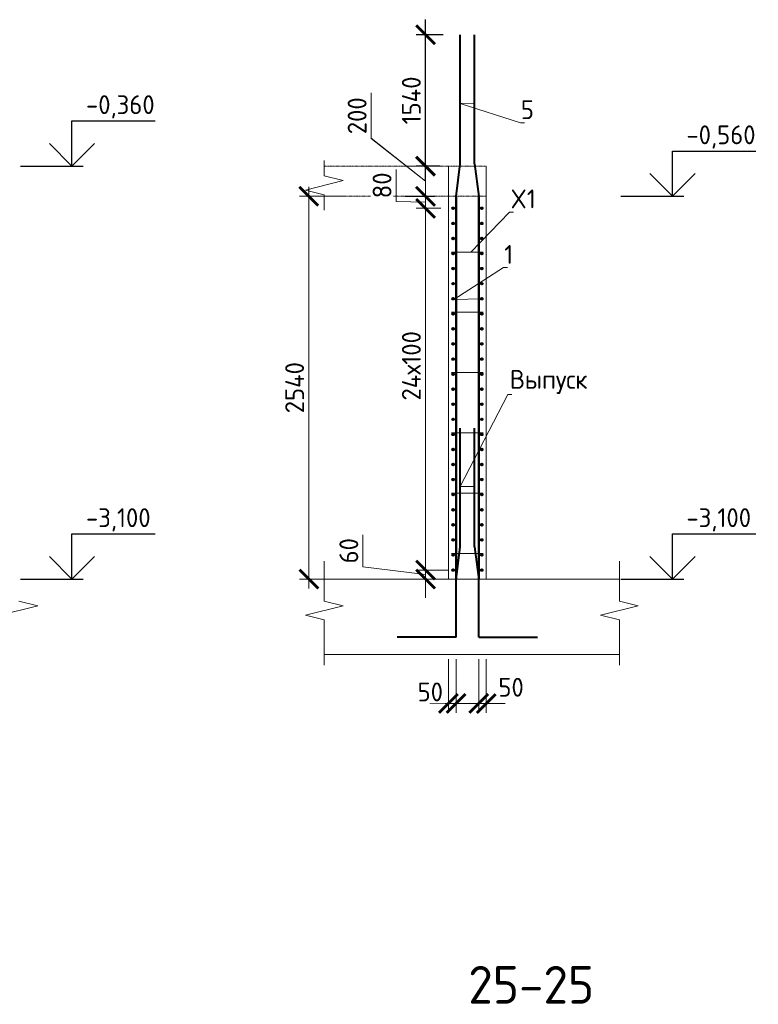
# Model space of a CAD drawing. Header units: millimetres. Extents: x 376598 to 1249954, y -318491 to -22134.
# Tile 244 of 256: x 631411 to 641212, y -63971 to -50906. Entities that reach past the tile are written whole.
import ezdxf
from ezdxf import colors
from ezdxf.entities.mleader import LeaderData, LeaderLine
from ezdxf.math import Vec2, Vec3

# ---------------------------------------------------------------- set-up
doc = ezdxf.new("R2010")
doc.units = ezdxf.units.MM
doc.linetypes.add('01 Штриховая _4 мм_', pattern=[6, 3.5, -2.5])
for name, color, linetype, lineweight in [('AF_Perekritie', 90, 'Continuous', 18), ('AF_Stena', 90, 'Continuous', 18), ('KR_Fundament', 253, 'Continuous', 18), ('Арм_шпильки', 143, 'Continuous', 18), ('Армирование', 3, 'Continuous', 40), ('АрмСтер', 2, 'Continuous', 50), ('подоснова', 151, 'Continuous', 5), ('РАЗМЕРЫ', 1, 'Continuous', 9)]:
    doc.layers.add(name, color=color, linetype=linetype, lineweight=lineweight)
doc.styles.add('GOST-2.304_Type-B', font='GOST_Common.ttf')
doc.dimstyles.new('мой 25', dxfattribs={"dimscale": 100, "dimtxt": 2.5, "dimasz": 2.5, "dimexe": 1.25, "dimexo": 0.625, "dimtad": 1, "dimdec": 0, "dimlfac": 0.5, "dimtxsty": 'GOST-2.304_Type-B', "dimblk": 'ARCHTICK', "dimcen": 2.5, "dimdle": 1.25, "dimaunit": 1, "dimadec": 1, "dimazin": 2, "dimtfac": 1, "dimtdec": 0, "dimtmove": 1, "dimatfit": 3, "dimfxl": 6, "dimfxlon": 1, "dimtfill": 1, "dimlwd": -1, "dimlwe": -1, "dimarcsym": 0})
doc.dimstyles.new('СПДС', dxfattribs={"dimscale": 100, "dimtxt": 2.5, "dimasz": 2.5, "dimexe": 1.25, "dimexo": 0, "dimtad": 1, "dimdec": 0, "dimtxsty": 'GOST-2.304_Type-B', "dimblk": 'ARCHTICK', "dimcen": 2.5, "dimdle": 2, "dimadec": 0, "dimazin": 2, "dimtfac": 0.75, "dimtdec": 0, "dimtmove": 1, "dimatfit": 3, "dimfxl": 1, "dimtolj": 1, "dimarcsym": 1})

# ---------------------------------------------------------------- blocks, each defined once
blk = doc.blocks.new('_None')
blk = doc.blocks.new('_ArchTick')
at = {"color": 0, "linetype": 'ByBlock', "const_width": 0.15}
blk.add_lwpolyline([(-0.5, -0.5), (0.5, 0.5)], dxfattribs=at)
blk = doc.blocks.new('*D2092')
at = {"layer": 'DEFPOINTS', "color": 0, "lineweight": 0, "transparency": 16777216}
for p in [(636796, -53249), (636933, -53249), (637063, -53409)]:
    blk.add_point(p, dxfattribs=at)
at = {"layer": 'РАЗМЕРЫ', "color": 0, "linetype": 'Continuous', "transparency": 16777216}
for p, q in [((636406, -53318), (636406, -52893)), ((636796, -53534), (636796, -53124)), ((636871, -53249), (636671, -53249)), ((636796, -53329), (636406, -53318)), ((637001, -53409), (636671, -53409))]:
    blk.add_line(p, q, dxfattribs=at)
at = {"layer": 'РАЗМЕРЫ', "color": 0, "transparency": 16777216, "xscale": 250, "yscale": 250, "zscale": 250}
for p, rotation in [((636796, -53249), 90), ((636796, -53409), 270)]:
    blk.add_blockref('_ArchTick', p, dxfattribs=dict(at, rotation=rotation))
at = {"layer": 'РАЗМЕРЫ', "color": 0, "lineweight": 0, "transparency": 16777216, "insert": (636219, -53105), "char_height": 250, "attachment_point": 5, "rotation": 90, "style": 'GOST-2.304_Type-B', "bg_fill": 3, "box_fill_scale": 1.1, "bg_fill_color": 256, "bg_fill_true_color": 13158600, "bg_fill_transparency": 0}
blk.add_mtext('80', dxfattribs=at)
blk = doc.blocks.new('*D2093')
at = {"layer": 'DEFPOINTS', "color": 0, "lineweight": 0, "transparency": 16777216}
for p in [(636460, -52849), (636796, -52849), (636460, -53249)]:
    blk.add_point(p, dxfattribs=at)
at = {"layer": 'РАЗМЕРЫ', "color": 0, "linetype": 'Continuous', "transparency": 16777216}
for p, q in [((636075, -52479), (636075, -51879)), ((636796, -53049), (636075, -52479)), ((636796, -53374), (636796, -52724)), ((636522, -52849), (636921, -52849)), ((636522, -53249), (636921, -53249))]:
    blk.add_line(p, q, dxfattribs=at)
at = {"layer": 'РАЗМЕРЫ', "color": 0, "transparency": 16777216, "xscale": 250, "yscale": 250, "zscale": 250}
for p, rotation in [((636796, -52849), 90), ((636796, -53249), 270)]:
    blk.add_blockref('_ArchTick', p, dxfattribs=dict(at, rotation=rotation))
at = {"layer": 'РАЗМЕРЫ', "color": 0, "lineweight": 0, "transparency": 16777216, "insert": (635888, -52179), "char_height": 250, "attachment_point": 5, "rotation": 90, "style": 'GOST-2.304_Type-B', "bg_fill": 3, "box_fill_scale": 1.1, "bg_fill_color": 256, "bg_fill_true_color": 13158600, "bg_fill_transparency": 0}
blk.add_mtext('200', dxfattribs=at)
blk = doc.blocks.new('*D2462')
at = {"layer": 'DEFPOINTS', "color": 0, "lineweight": 0, "transparency": 16777216}
for p in [(637161, -58209), (636796, -58329), (637101, -58329)]:
    blk.add_point(p, dxfattribs=at)
at = {"layer": 'РАЗМЕРЫ', "color": 0, "linetype": 'Continuous', "transparency": 16777216}
for p, q in [((635965, -58166), (635965, -57741)), ((636796, -58209), (636796, -57959)), ((636796, -58269), (635965, -58166)), ((637099, -58209), (636671, -58209)), ((636796, -58209), (636796, -58329)), ((636796, -58209), (636796, -58329)), ((637039, -58329), (636671, -58329)), ((636796, -58329), (636796, -58579))]:
    blk.add_line(p, q, dxfattribs=at)
at = {"layer": 'РАЗМЕРЫ', "color": 0, "transparency": 16777216, "xscale": 250, "yscale": 250, "zscale": 250}
for p, rotation in [((636796, -58209), 270), ((636796, -58329), 90)]:
    blk.add_blockref('_ArchTick', p, dxfattribs=dict(at, rotation=rotation))
at = {"layer": 'РАЗМЕРЫ', "color": 0, "lineweight": 0, "transparency": 16777216, "insert": (635778, -57953), "char_height": 250, "attachment_point": 5, "rotation": 90, "style": 'GOST-2.304_Type-B', "bg_fill": 3, "box_fill_scale": 1.1, "bg_fill_color": 256, "bg_fill_true_color": 13158600, "bg_fill_transparency": 0}
blk.add_mtext('60', dxfattribs=at)
blk = doc.blocks.new('*D2094')
at = {"layer": 'DEFPOINTS', "color": 0, "lineweight": 0, "transparency": 16777216}
for p in [(637101, -59329), (637201, -59329), (637201, -59979)]:
    blk.add_point(p, dxfattribs=at)
at = {"layer": 'РАЗМЕРЫ', "color": 0, "linetype": 'Continuous', "transparency": 16777216}
for p, q in [((637101, -59391), (637101, -60104)), ((637201, -59391), (637201, -60104)), ((637101, -59979), (636851, -59979)), ((637101, -59979), (637201, -59979)), ((637201, -59979), (637451, -59979))]:
    blk.add_line(p, q, dxfattribs=at)
at = {"layer": 'РАЗМЕРЫ', "color": 0, "lineweight": 0, "transparency": 16777216, "insert": (636859, -59826), "char_height": 250, "attachment_point": 5, "style": 'GOST-2.304_Type-B', "bg_fill": 3, "box_fill_scale": 1.1, "bg_fill_color": 256, "bg_fill_true_color": 13158600, "bg_fill_transparency": 0}
blk.add_mtext('50', dxfattribs=at)
at = {"layer": 'РАЗМЕРЫ', "color": 0, "transparency": 16777216, "xscale": 250, "yscale": 250, "zscale": 250}
blk.add_blockref('_ArchTick', (637101, -59979), dxfattribs=at)
at = {"layer": 'РАЗМЕРЫ', "color": 0, "transparency": 16777216, "xscale": 250, "yscale": 250, "zscale": 250, "rotation": 180}
blk.add_blockref('_ArchTick', (637201, -59979), dxfattribs=at)
blk = doc.blocks.new('*D2095')
at = {"layer": 'DEFPOINTS', "color": 0, "lineweight": 0, "transparency": 16777216}
for p in [(637501, -59329), (637601, -59329), (637601, -59979)]:
    blk.add_point(p, dxfattribs=at)
at = {"layer": 'РАЗМЕРЫ', "color": 0, "linetype": 'Continuous', "transparency": 16777216}
for p, q in [((637501, -59391), (637501, -60104)), ((637601, -59391), (637601, -60104)), ((637501, -59979), (637251, -59979)), ((637501, -59979), (637601, -59979)), ((637601, -59979), (637851, -59979))]:
    blk.add_line(p, q, dxfattribs=at)
at = {"layer": 'РАЗМЕРЫ', "color": 0, "transparency": 16777216, "xscale": 250, "yscale": 250, "zscale": 250}
blk.add_blockref('_ArchTick', (637501, -59979), dxfattribs=at)
at = {"layer": 'РАЗМЕРЫ', "color": 0, "lineweight": 0, "transparency": 16777216, "insert": (637931, -59764), "char_height": 250, "attachment_point": 5, "style": 'GOST-2.304_Type-B', "bg_fill": 3, "box_fill_scale": 1.1, "bg_fill_color": 256, "bg_fill_true_color": 13158600, "bg_fill_transparency": 0}
blk.add_mtext('50', dxfattribs=at)
at = {"layer": 'РАЗМЕРЫ', "color": 0, "transparency": 16777216, "xscale": 250, "yscale": 250, "zscale": 250, "rotation": 180}
blk.add_blockref('_ArchTick', (637601, -59979), dxfattribs=at)
blk = doc.blocks.new('*D2096')
at = {"layer": 'DEFPOINTS', "color": 0, "lineweight": 0, "transparency": 16777216}
for p in [(635760, -53249), (635247, -58329), (637565, -58329)]:
    blk.add_point(p, dxfattribs=at)
at = {"layer": 'РАЗМЕРЫ', "color": 0, "linetype": 'Continuous', "transparency": 16777216}
for p, q in [((635247, -53124), (635247, -58454)), ((635697, -53249), (635122, -53249)), ((635847, -58329), (635122, -58329))]:
    blk.add_line(p, q, dxfattribs=at)
at = {"layer": 'РАЗМЕРЫ', "color": 0, "transparency": 16777216, "xscale": 250, "yscale": 250, "zscale": 250}
for p, rotation in [((635247, -53249), 90), ((635247, -58329), 270)]:
    blk.add_blockref('_ArchTick', p, dxfattribs=dict(at, rotation=rotation))
at = {"layer": 'РАЗМЕРЫ', "color": 0, "lineweight": 0, "transparency": 16777216, "insert": (635059, -55789), "char_height": 250, "attachment_point": 5, "rotation": 90, "style": 'GOST-2.304_Type-B', "bg_fill": 3, "box_fill_scale": 1.1, "bg_fill_color": 256, "bg_fill_true_color": 13158600, "bg_fill_transparency": 0}
blk.add_mtext('2540', dxfattribs=at)
blk = doc.blocks.new('*D2105')
at = {"layer": 'DEFPOINTS', "color": 0, "lineweight": 0, "transparency": 16777216}
for p in [(636460, -52851), (636796, -52851), (636460, -53251)]:
    blk.add_point(p, dxfattribs=at)
at = {"layer": 'РАЗМЕРЫ', "color": 0, "linetype": 'Continuous', "transparency": 16777216}
for p, q in [((636075, -52481), (636075, -51881)), ((636796, -53051), (636075, -52481)), ((636796, -53376), (636796, -52726)), ((636522, -52851), (636921, -52851)), ((636522, -53251), (636921, -53251))]:
    blk.add_line(p, q, dxfattribs=at)
at = {"layer": 'РАЗМЕРЫ', "color": 0, "transparency": 16777216, "xscale": 250, "yscale": 250, "zscale": 250}
for p, rotation in [((636796, -52851), 90), ((636796, -53251), 270)]:
    blk.add_blockref('_ArchTick', p, dxfattribs=dict(at, rotation=rotation))
at = {"layer": 'РАЗМЕРЫ', "color": 0, "lineweight": 0, "transparency": 16777216, "insert": (635888, -52181), "char_height": 250, "attachment_point": 5, "rotation": 90, "style": 'GOST-2.304_Type-B', "bg_fill": 3, "box_fill_scale": 1.1, "bg_fill_color": 256, "bg_fill_true_color": 13158600, "bg_fill_transparency": 0}
blk.add_mtext('200', dxfattribs=at)
blk = doc.blocks.new('*D2107')
at = {"layer": 'DEFPOINTS', "color": 0, "lineweight": 0, "transparency": 16777216}
for p in [(637063, -53409), (636796, -58209), (637017, -58209)]:
    blk.add_point(p, dxfattribs=at)
at = {"layer": 'РАЗМЕРЫ', "color": 0, "linetype": 'Continuous', "transparency": 16777216}
for p, q in [((636796, -53284), (636796, -58334)), ((637001, -53409), (636671, -53409)), ((636955, -58209), (636671, -58209))]:
    blk.add_line(p, q, dxfattribs=at)
at = {"layer": 'РАЗМЕРЫ', "color": 0, "transparency": 16777216, "xscale": 250, "yscale": 250, "zscale": 250}
for p, rotation in [((636796, -53409), 90), ((636796, -58209), 270)]:
    blk.add_blockref('_ArchTick', p, dxfattribs=dict(at, rotation=rotation))
at = {"layer": 'РАЗМЕРЫ', "color": 0, "lineweight": 0, "transparency": 16777216, "insert": (636608, -55499), "char_height": 250, "attachment_point": 5, "rotation": 90, "style": 'GOST-2.304_Type-B', "bg_fill": 3, "box_fill_scale": 1.1, "bg_fill_color": 256, "bg_fill_true_color": 13158600, "bg_fill_transparency": 0}
blk.add_mtext('24х100', dxfattribs=at)
blk = doc.blocks.new('*D2647')
at = {"layer": 'DEFPOINTS', "color": 0, "lineweight": 0, "transparency": 16777216}
for p in [(636796, -51106), (637029, -51106), (636987, -52849)]:
    blk.add_point(p, dxfattribs=at)
at = {"layer": 'РАЗМЕРЫ', "color": 0, "lineweight": -2, "transparency": 16777216}
for p, q in [((636796, -53049), (636796, -50906)), ((637029, -51106), (636671, -51106)), ((636987, -52849), (636671, -52849))]:
    blk.add_line(p, q, dxfattribs=at)
at = {"layer": 'РАЗМЕРЫ', "color": 0, "lineweight": -2, "transparency": 16777216, "xscale": 250, "yscale": 250, "zscale": 250}
for p, rotation in [((636796, -51106), 90), ((636796, -52849), 270)]:
    blk.add_blockref('_ArchTick', p, dxfattribs=dict(at, rotation=rotation))
at = {"layer": 'РАЗМЕРЫ', "color": 0, "lineweight": 0, "transparency": 16777216, "insert": (636608, -51978), "char_height": 250, "attachment_point": 5, "rotation": 90, "style": 'GOST-2.304_Type-B'}
blk.add_mtext('\\A1;1540', dxfattribs=at)

msp = doc.modelspace()

# ---------------------------------------------------------------- linework, layer by layer
for points in [[(632104.4, -52248.9), (633209.6, -52248.9)], [(632104.4, -52848.9), (632104.4, -52248.9)], [(632404.4, -52548.9), (632104.4, -52848.9), (631804.4, -52548.9)], [(640072.1, -52648.9), (641177.4, -52648.9)], [(640072.1, -53248.9), (640072.1, -52648.9)], [(631419.8, -52848.9), (632254.4, -52848.9)], [(640372.1, -52948.9), (640072.1, -53248.9), (639772.1, -52948.9)], [(639387.5, -53248.9), (640222.1, -53248.9)], [(632104.4, -57728.9), (633209.6, -57728.9)], [(632104.4, -58328.9), (632104.4, -57728.9)], [(640072.1, -57728.9), (641177.4, -57728.9)], [(640072.1, -58328.9), (640072.1, -57728.9)], [(632404.4, -58028.9), (632104.4, -58328.9), (631804.4, -58028.9)], [(640372.1, -58028.9), (640072.1, -58328.9), (639772.1, -58028.9)], [(631419.8, -58328.9), (632254.4, -58328.9)], [(639387.5, -58328.9), (640222.1, -58328.9)]]:
    msp.add_lwpolyline(points)
at = {"layer": 'AF_Perekritie', "linetype": '01 Штриховая _4 мм_', "lineweight": 9}
for p, q in [((637601.3, -52848.9), (635452.7, -52848.9)), ((635452.7, -53248.9), (637601.3, -53248.9))]:
    msp.add_line(p, q, dxfattribs=at)
at = {"layer": 'AF_Stena', "lineweight": 20}
for p, q in [((637101.3, -52848.9), (637101.3, -58328.9)), ((637601.3, -58328.9), (637601.3, -52848.9)), ((637101.3, -58328.9), (637601.3, -58328.9))]:
    msp.add_line(p, q, dxfattribs=at)
for points in [[(635452.7, -52923.9), (635452.7, -52773.9)], [(635452.7, -52923.9), (635452.7, -52978.9)], [(635452.7, -52978.9), (635702.7, -53041.4)], [(635702.7, -53041.4), (635202.7, -53166.4)], [(635202.7, -53166.4), (635452.7, -53228.9)], [(635452.7, -53228.9), (635452.7, -53283.9)], [(635452.7, -53284.8), (635452.7, -53434.8)], [(635452.7, -58564.8), (635452.7, -58093)], [(639369.1, -58564.8), (639369.1, -58093)], [(631401.3, -58619.8), (631651.3, -58682.3)], [(635452.7, -58564.8), (635452.7, -58619.8)], [(635452.7, -58619.8), (635702.7, -58682.3)], [(639369.1, -58564.8), (639369.1, -58619.8)], [(639369.1, -58619.8), (639619.1, -58682.3)], [(631651.3, -58682.3), (631151.3, -58807.3)], [(635702.7, -58682.3), (635202.7, -58807.3)], [(639619.1, -58682.3), (639119.1, -58807.3)], [(635202.7, -58807.3), (635452.7, -58869.8)], [(635452.7, -58869.8), (635452.7, -58924.8)], [(639119.1, -58807.3), (639369.1, -58869.8)], [(639369.1, -58869.8), (639369.1, -58924.8)], [(635452.7, -58924.8), (635452.7, -59468.9)], [(639369.1, -58924.8), (639369.1, -59468.9)]]:
    msp.add_lwpolyline(points, dxfattribs=at)
at = {"layer": 'KR_Fundament', "lineweight": 9}
for p, q in [((639369.1, -58328.9), (635452.7, -58328.9)), ((635452.7, -59328.9), (639369.1, -59328.9))]:
    msp.add_line(p, q, dxfattribs=at)
at = {"layer": 'Армирование', "ltscale": 100}
for p, q in [((637256.6, -52816.8), (637256.6, -51106.4)), ((637447.3, -52816.8), (637447.3, -51106.4)), ((637256.2, -57901.5), (637256.6, -56328.4)), ((637447, -57901.5), (637447.3, -56328.4)), ((637202.2, -58336.1), (637256.2, -57901.5)), ((637447, -57901.5), (637501, -58336.1)), ((637202.5, -59099.5), (637202.2, -58336.1)), ((637501.3, -59099.5), (637501, -58336.1)), ((637202.9, -59099.6), (636421.3, -59099.3)), ((637501.3, -59099.5), (638282.8, -59099.2))]:
    msp.add_line(p, q, dxfattribs=at)
for centre in [(637161.3, -53408.9), (637541.3, -53408.9), (637161.3, -53808.9), (637541.3, -53808.9), (637161.3, -54208.9), (637541.3, -54208.9), (637161.3, -54608.9), (637541.3, -54608.9), (637161.3, -55008.9), (637541.3, -55008.9), (637161.3, -55408.9), (637541.3, -55408.9), (637161.3, -55808.9), (637541.3, -55808.9), (637161.3, -56208.9), (637541.3, -56208.9), (637161.3, -56608.9), (637541.3, -56608.9), (637161.3, -57008.9), (637541.3, -57008.9), (637161.3, -57408.9), (637541.3, -57408.9), (637161.3, -57808.9), (637541.3, -57808.9), (637161.3, -58208.9), (637541.3, -58208.9)]:
    msp.add_circle(centre, 12, dxfattribs=at)
at = {"layer": 'АрмСтер', "ltscale": 15}
for p, q in [((637202.5, -58328.9), (637202.5, -53248.9)), ((637501, -58328.9), (637501, -53248.9))]:
    msp.add_line(p, q, dxfattribs=at)

# ---------------------------------------------------------------- texts
at = {"style": 'GOST-2.304_Type-B'}
for s, p in [('-0,360', (632290.3, -52158.9)), ('-0,560', (640258, -52558.9)), ('-3,100', (632290.3, -57638.9)), ('-3,100', (640258, -57638.9))]:
    msp.add_text(s, height=250, dxfattribs=at).set_placement(p)
at = {"layer": 'РАЗМЕРЫ', "insert": (638198.2, -63711.8), "char_height": 500, "attachment_point": 5, "style": 'GOST-2.304_Type-B'}
msp.add_mtext_dynamic_manual_height_columns('25-25', width=3941.213, gutter_width=625, heights=[0], dxfattribs=at)

# ---------------------------------------------------------------- leaders
at = {"layer": 'подоснова'}
ml = msp.add_multileader_mtext('Standard', dxfattribs=at)
ml.set_content('5', color=256, style='GOST-2.304_Type-B')
ml.set_leader_properties(color=256, linetype='ByLayer', lineweight=15)
ml.set_arrow_properties(name='NONE')
ml.build(insert=Vec2(0, 0))
ml.multileader.update_dxf_attribs({"text_left_attachment_type": 6, "text_right_attachment_type": 6, "dogleg_length": 10, "arrow_head_size": 18})
ctx = ml.context
ctx.base_point, ctx.char_height, ctx.arrow_head_size, ctx.landing_gap_size, ctx.plane_origin = Vec3(638064.8, -52276), 250, 18, 20, Vec3(636848, -50963.4)
ctx.left_attachment, ctx.right_attachment, ctx.text_align_type = 6, 6, 1
notes = []
notes.append((ctx, [(0, (1, 1, 0), (638054.8, -52276), (1, 0), 10, [(1, [(637447.3, -52016), (637256.6, -52017.8)], 0, [])])]))
ctx.mtext.insert, ctx.mtext.width, ctx.mtext.alignment, ctx.mtext.flow_direction = Vec3(638147.3, -51976), 22.898, 2, 5
ml = msp.add_multileader_mtext('Standard', dxfattribs=at)
ml.set_content('1 ', color=256, style='GOST-2.304_Type-B')
ml.set_leader_properties(color=256, linetype='ByLayer', lineweight=15)
ml.set_arrow_properties(name='NONE')
ml.build(insert=Vec2(0, 0))
ml.multileader.update_dxf_attribs({"text_left_attachment_type": 6, "text_right_attachment_type": 6, "dogleg_length": 10, "arrow_head_size": 18})
ctx = ml.context
ctx.base_point, ctx.char_height, ctx.arrow_head_size, ctx.landing_gap_size, ctx.plane_origin = Vec3(637841.3, -54196.3), 250, 18, 20, Vec3(636846.8, -53756)
ctx.left_attachment, ctx.right_attachment, ctx.text_align_type = 6, 6, 1
notes.append((ctx, [(0, (1, 1, 0), (637831.3, -54196.3), (1, 0), 10, [(1, [(637541.3, -54608.9), (637169.4, -54618.3)], 0, [])])]))
ctx.mtext.insert, ctx.mtext.width, ctx.mtext.alignment, ctx.mtext.flow_direction = Vec3(637898.8, -53896.3), 22.898, 2, 5
ml = msp.add_multileader_mtext('Standard', dxfattribs=at)
ml.set_content('Выпуск', color=256, style='GOST-2.304_Type-B')
ml.set_leader_properties(color=256, linetype='ByLayer', lineweight=15)
ml.set_arrow_properties(name='NONE')
ml.build(insert=Vec2(0, 0))
ml.multileader.update_dxf_attribs({"text_left_attachment_type": 6, "text_right_attachment_type": 6, "dogleg_length": 10, "arrow_head_size": 18})
ctx = ml.context
ctx.base_point, ctx.char_height, ctx.arrow_head_size, ctx.landing_gap_size, ctx.plane_origin = Vec3(637897.6, -55879.1), 250, 18, 20, Vec3(636740.5, -55861)
ctx.left_attachment, ctx.right_attachment, ctx.text_align_type = 6, 6, 1
notes.append((ctx, [(0, (1, 1, 0), (637887.6, -55879.1), (1, 0), 10, [(1, [(637446.9, -57102.2), (637256.3, -57098.9)], 0, [])])]))
ctx.mtext.insert, ctx.mtext.width, ctx.mtext.alignment, ctx.mtext.flow_direction = Vec3(638430.1, -55554.1), 22.898, 2, 5
for ctx, leaders in notes:
    for number, flags, end, landing, length, lines in leaders:
        leader = LeaderData()
        leader.index, (leader.has_last_leader_line, leader.has_dogleg_vector, leader.attachment_direction) = number, flags
        leader.last_leader_point, leader.dogleg_vector, leader.dogleg_length = Vec3(end), Vec3(landing), length
        for number, points, colour, breaks in lines:
            line = LeaderLine()
            line.index, line.vertices, line.color, line.breaks = number, Vec3.list(points), colors.encode_raw_color(colour), breaks
            leader.lines.append(line)
        ctx.leaders.append(leader)

# ---------------------------------------------------------------- next in the draw order: dimensions: what is measured, and where the dimension line sits
at = {"layer": 'РАЗМЕРЫ', "lineweight": 0}
for base, p1, p2, picture, middle in [((636796, -53248.9), (637063.1, -53408.9), (636933.1, -53248.9), '*D2092', (636406.1, -53255.1)), ((636796, -58328.9), (637161.3, -58208.9), (637101.3, -58328.9), '*D2462', (635965, -58103.3))]:
    dim = msp.add_linear_dim(base=base, p1=p1, p2=p2, angle=90, dimstyle='мой 25', dxfattribs=at)
    dim.commit()
    dim.dimension.update_dxf_attribs({"geometry": picture, "text_midpoint": middle, "dimtype": 160})
dim = msp.add_linear_dim(base=(637201.2, -59979.1), p1=(637101.3, -59328.9), p2=(637201.2, -59328.9), dimstyle='мой 25', dxfattribs=at)
dim.commit()
dim.dimension.update_dxf_attribs({"geometry": '*D2094', "text_midpoint": (636858.6, -60013.6), "dimtype": 160})

# ---------------------------------------------------------------- next in the draw order: dimensions: what is measured, and where the dimension line sits
dim = msp.add_linear_dim(base=(636796, -52848.9), p1=(636459.5, -53248.9), p2=(636459.8, -52848.9), angle=90, dimstyle='мой 25', dxfattribs=at)
dim.commit()
dim.dimension.update_dxf_attribs({"geometry": '*D2093', "text_midpoint": (636075.1, -52416.2), "dimtype": 160})
dim = msp.add_linear_dim(base=(637601.3, -59979.1), p1=(637501.2, -59328.9), p2=(637601.3, -59328.9), dimstyle='мой 25', dxfattribs=at)
dim.commit()
dim.dimension.update_dxf_attribs({"geometry": '*D2095', "text_midpoint": (637930.9, -59951), "dimtype": 160})

# ---------------------------------------------------------------- next in the draw order: dimensions: what is measured, and where the dimension line sits
dim = msp.add_linear_dim(base=(635246.7, -58328.9), p1=(635759.6, -53248.9), p2=(637565.5, -58328.9), angle=90, dimstyle='мой 25', dxfattribs=at)
dim.commit()
dim.dimension.update_dxf_attribs({"geometry": '*D2096', "text_midpoint": (635059.2, -55788.9)})

# ---------------------------------------------------------------- next in the draw order: linework, layer by layer
at = {"layer": 'Арм_шпильки'}
for p, q in [((637141.3, -53988.9), (637561.3, -53988.9)), ((637141.3, -54788.9), (637561.3, -54788.9)), ((637141.3, -55588.9), (637561.3, -55588.9)), ((637141.3, -56388.9), (637561.3, -56388.9)), ((637141.3, -57188.9), (637561.3, -57188.9)), ((637141.3, -57988.9), (637561.3, -57988.9))]:
    msp.add_line(p, q, dxfattribs=at)
at = {"layer": 'Армирование', "ltscale": 100}
for p, q in [((637202.5, -53251.3), (637256.6, -52816.8)), ((637447.3, -52816.8), (637501.3, -53251.3))]:
    msp.add_line(p, q, dxfattribs=at)
for centre in [(637161.3, -53608.9), (637541.3, -53608.9), (637161.3, -54008.9), (637541.3, -54008.9), (637161.3, -54408.9), (637541.3, -54408.9), (637161.3, -54808.9), (637541.3, -54808.9), (637161.3, -55208.9), (637541.3, -55208.9), (637161.3, -55608.9), (637541.3, -55608.9), (637161.3, -56008.9), (637541.3, -56008.9), (637161.3, -56408.9), (637541.3, -56408.9), (637161.3, -56808.9), (637541.3, -56808.9), (637161.3, -57208.9), (637541.3, -57208.9), (637161.3, -57608.9), (637541.3, -57608.9), (637161.3, -58008.9), (637541.3, -58008.9)]:
    msp.add_circle(centre, 12, dxfattribs=at)

# ---------------------------------------------------------------- next in the draw order: dimensions: what is measured, and where the dimension line sits
at = {"layer": 'РАЗМЕРЫ', "lineweight": 0}
dim = msp.add_linear_dim(base=(636796, -52851.3), p1=(636459.5, -53251.3), p2=(636459.8, -52851.3), angle=90, dimstyle='мой 25', dxfattribs=at)
dim.commit()
dim.dimension.update_dxf_attribs({"geometry": '*D2105', "text_midpoint": (636075.1, -52418.6), "dimtype": 160})

# ---------------------------------------------------------------- next in the draw order: leaders
at = {"layer": 'подоснова'}
ml = msp.add_multileader_mtext('Standard', dxfattribs=at)
ml.set_content('X1', color=256, style='GOST-2.304_Type-B')
ml.set_leader_properties(color=256, linetype='ByLayer', lineweight=15)
ml.set_arrow_properties(name='NONE')
ml.build(insert=Vec2(0, 0))
ml.multileader.update_dxf_attribs({"text_left_attachment_type": 6, "text_right_attachment_type": 6, "dogleg_length": 10, "arrow_head_size": 18})
ctx = ml.context
ctx.base_point, ctx.char_height, ctx.arrow_head_size, ctx.landing_gap_size, ctx.plane_origin = Vec3(637921.7, -53459), 250, 18, 20, Vec3(636927.2, -52686.9)
ctx.left_attachment, ctx.right_attachment, ctx.text_align_type = 6, 6, 1
notes = []
notes.append((ctx, [(0, (1, 1, 0), (637911.7, -53459), (1, 0), 10, [(0, [(637397.9, -53988.9)], 0, [])])]))
ctx.mtext.insert, ctx.mtext.width, ctx.mtext.alignment, ctx.mtext.flow_direction = Vec3(638091.7, -53159), 22.898, 2, 5
for ctx, leaders in notes:
    for number, flags, end, landing, length, lines in leaders:
        leader = LeaderData()
        leader.index, (leader.has_last_leader_line, leader.has_dogleg_vector, leader.attachment_direction) = number, flags
        leader.last_leader_point, leader.dogleg_vector, leader.dogleg_length = Vec3(end), Vec3(landing), length
        for number, points, colour, breaks in lines:
            line = LeaderLine()
            line.index, line.vertices, line.color, line.breaks = number, Vec3.list(points), colors.encode_raw_color(colour), breaks
            leader.lines.append(line)
        ctx.leaders.append(leader)

# ---------------------------------------------------------------- next in the draw order: dimensions: what is measured, and where the dimension line sits
at = {"layer": 'РАЗМЕРЫ', "color": 4, "lineweight": 0}
dim = msp.add_linear_dim(base=(636796, -51106.4), p1=(636987.3, -52848.9), p2=(637029.2, -51106.4), angle=90, text='1540', dimstyle='СПДС', dxfattribs=at)
dim.commit()
dim.dimension.update_dxf_attribs({"geometry": '*D2647', "text_midpoint": (636608.5, -51977.7)})
at = {"layer": 'РАЗМЕРЫ', "lineweight": 0}
dim = msp.add_linear_dim(base=(636796, -58208.9), p1=(637063.1, -53408.9), p2=(637017.4, -58208.9), angle=90, text='24х100', dimstyle='мой 25', dxfattribs=at)
dim.commit()
dim.dimension.update_dxf_attribs({"geometry": '*D2107', "text_midpoint": (636796, -55499.1), "dimtype": 160})

doc.saveas('drawing.dxf')
